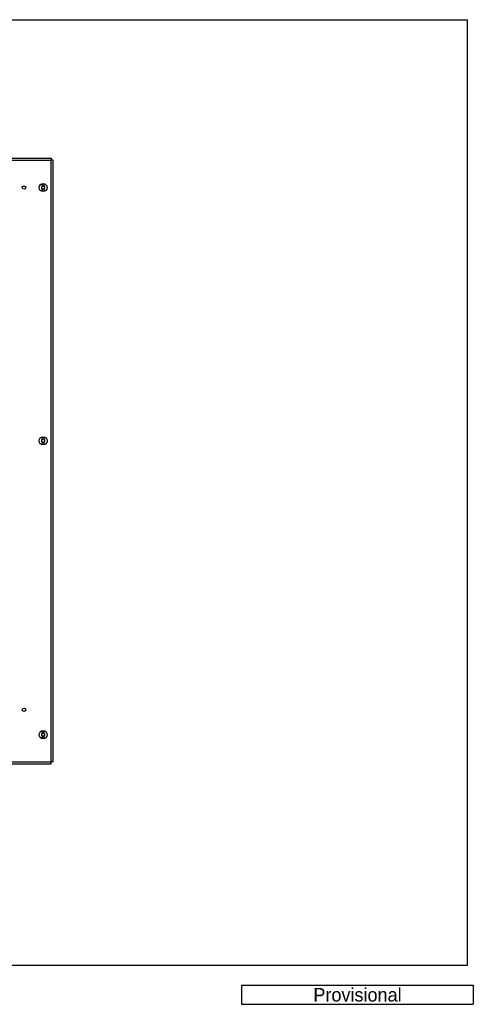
# Model space of a CAD drawing. Header units: millimetres. Extents: x 0 to 1989, y -58 to 1400.
# Tile 18 of 18: x 1317 to 1989, y -58 to 1400. Entities that reach past the tile are written whole.
import ezdxf

# ---------------------------------------------------------------- set-up
doc = ezdxf.new("R2010")
doc.units = ezdxf.units.MM
doc.header["$LTSCALE"] = 108.9
doc.layers.get('0').update_dxf_attribs({"linetype": 'CONTINUOUS'})
doc.layers.add('MENTION', color=7, linetype='CONTINUOUS')
doc.styles.add('TEXTSTYLE_2', font='txt')

# ---------------------------------------------------------------- blocks, each defined once
blk = doc.blocks.new('*T1')
at = {"layer": 'MENTION', "color": 2, "linetype": 'Continuous'}
for p, q in [((0, 0), (343.3, 0)), ((0, 0), (0, -28.3)), ((343.3, 0), (343.3, -28.3)), ((0, -28.3), (343.3, -28.3))]:
    blk.add_line(p, q, dxfattribs=at)
at = {"layer": 'MENTION', "color": 2, "linetype": 'Continuous', "insert": (171.7, -4.2), "char_height": 20, "width": 289.167, "attachment_point": 2, "line_spacing_factor": 0.9, "style": 'TEXTSTYLE_2'}
blk.add_mtext('Provisional', dxfattribs=at)

msp = doc.modelspace()

# ---------------------------------------------------------------- linework, layer by layer
at = {"color": 7, "linetype": 'Continuous'}
for p, q in [((0, 1400), (1980, 1400)), ((1980, 0), (1980, 1400)), ((1303, 1194.8), (1363, 1194.8)), ((1363, 1194.8), (1363, 1191.8)), ((1366, 1191.8), (1363, 1191.8)), ((1366, 301.3), (1366, 1191.8)), ((1350.4, 1153.3), (1350.4, 1157.4)), ((1352.2, 1157.4), (1352.2, 1153.3)), ((1350.4, 1145.6), (1350.4, 1149.7)), ((1352.2, 1149.7), (1352.2, 1145.6)), ((1350.4, 778.3), (1350.4, 782.4)), ((1350.4, 770.6), (1350.4, 774.7)), ((1352.2, 782.4), (1352.2, 778.3)), ((1352.2, 774.7), (1352.2, 770.6)), ((1350.4, 343.3), (1350.4, 347.4)), ((1350.4, 335.6), (1350.4, 339.7)), ((1352.2, 347.4), (1352.2, 343.3)), ((1352.2, 339.7), (1352.2, 335.6)), ((1298, 298.3), (1363, 298.3)), ((1366, 301.3), (1363, 301.3)), ((1363, 298.3), (1363, 301.3)), ((0, 0), (1980, 0))]:
    msp.add_line(p, q, dxfattribs=at)
at = {"color": 9, "linetype": 'Continuous'}
for p, q in [((1303, 1191.8), (1363, 1191.8)), ((1363, 301.3), (1363, 1191.8)), ((1298, 301.3), (1363, 301.3))]:
    msp.add_line(p, q, dxfattribs=at)
at = {"color": 7, "linetype": 'Continuous'}
for centre, radius in [((1323, 1151.5), 2.5), ((1351.3, 1151.5), 6), ((1351.3, 776.5), 6), ((1323, 378.3), 2.5), ((1351.3, 341.5), 6)]:
    msp.add_circle(centre, radius, dxfattribs=at)
for centre, radius, start, end in [((1349.5, 1152.5), 0.775, 70.9248, 232.8991), ((1348.8, 1151.5), 0.494, 307.1009, 52.8991), ((1350, 1153.9), 0.69, 250.9248, 351.2113), ((1351.3, 1153.7), 0.6, 12.8282, 171.2113), ((1352.8, 1154), 0.9, 192.8282, 287.1718), ((1353.2, 1152.6), 0.6, 312.8282, 107.1718), ((1354.2, 1151.5), 0.9, 132.8282, 222.1881), ((1349.5, 1150.5), 0.775, 127.1009, 292.8991), ((1350, 1149.3), 0.494, 7.1009, 112.8991), ((1351.3, 1149.5), 0.775, 187.1009, 356.7352), ((1352.4, 1149.4), 0.343, 59.523, 176.7352), ((1353, 1150.4), 0.775, 239.523, 42.1881), ((1349.5, 777.5), 0.775, 70.9248, 232.8991), ((1349.5, 775.5), 0.775, 127.1009, 292.8991), ((1348.8, 776.5), 0.494, 307.1009, 52.8991), ((1350, 778.9), 0.69, 250.9248, 351.2113), ((1350, 774.3), 0.494, 7.1009, 112.8991), ((1351.3, 774.5), 0.775, 187.1009, 356.7352), ((1351.3, 778.7), 0.6, 12.8282, 171.2113), ((1352.8, 779), 0.9, 192.8282, 287.1718), ((1352.4, 774.4), 0.343, 59.523, 176.7352), ((1353, 775.4), 0.775, 239.523, 42.1881), ((1353.2, 777.6), 0.6, 312.8282, 107.1718), ((1354.2, 776.5), 0.9, 132.8282, 222.1881), ((1349.5, 342.5), 0.775, 70.9248, 232.8991), ((1349.5, 340.5), 0.775, 127.1009, 292.8991), ((1348.8, 341.5), 0.494, 307.1009, 52.8991), ((1350, 343.9), 0.69, 250.9248, 351.2113), ((1350, 339.3), 0.494, 7.1009, 112.8991), ((1351.3, 339.5), 0.775, 187.1009, 356.7352), ((1351.3, 343.7), 0.6, 12.8282, 171.2113), ((1352.8, 344), 0.9, 192.8282, 287.1718), ((1352.4, 339.4), 0.343, 59.523, 176.7352), ((1353, 340.4), 0.775, 239.523, 42.1881), ((1353.2, 342.6), 0.6, 312.8282, 107.1718), ((1354.2, 341.5), 0.9, 132.8282, 222.1881)]:
    msp.add_arc(centre, radius, start, end, dxfattribs=at)

# ---------------------------------------------------------------- block references
msp.add_blockref('*T1', (1645.4, -29.5))

doc.saveas('drawing.dxf')
